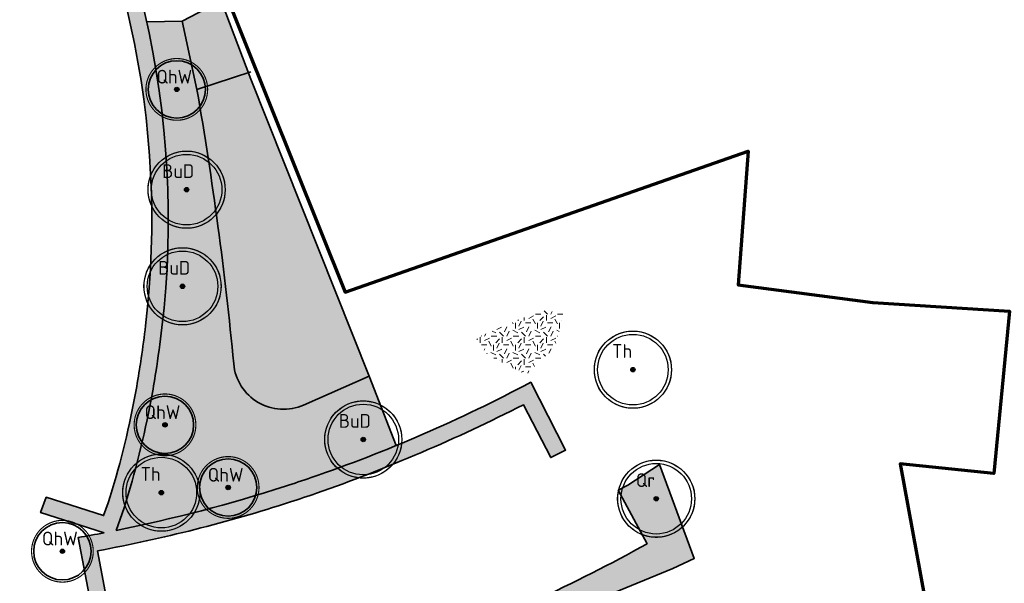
# Model space of a CAD drawing. Header units: metres. Extents: x 109081 to 109625, y 521087 to 521376.
# Tile 11 of 13: x 109330 to 109419, y 521278 to 521329. Entities that reach past the tile are written whole.
import ezdxf
from ezdxf.enums import TextEntityAlignment as Align

# ---------------------------------------------------------------- set-up
doc = ezdxf.new("R2010")
doc.units = ezdxf.units.M
doc.layers.get('0').update_dxf_attribs({"color": 253})
for name, color, linetype in [('Boom buitencontour', 253, 'Continuous'), ('Heester-H', 15, 'Continuous'), ('Heester-L', 31, 'Continuous')]:
    doc.layers.add(name, color=color, linetype=linetype)
for name, color, linetype, lineweight in [('Heester-HhA', 117, 'Continuous', 35), ('N-WE-GR-BEPLANTING-G', 90, 'Continuous', 35), ('N-WE-GR-BOMEN-Betula utilis', 7, 'Continuous', 25), ('N-WE-GR-BOMEN-Quercus robur', 7, 'Continuous', 25), ('N-WE-GR-BOMEN-Quercus x hispanica', 7, 'Continuous', 25), ('N-WE-GR-BOMEN-tekst', 10, 'Continuous', 25), ('N-WE-GR-BOMEN-Tilia henryana', 7, 'Continuous', 25), ('N-WE-GR-GRAS_KUNSTGRAS-A-200', 82, 'Continuous', 18), ('N-WE-GR-SIERPLANTSOEN-G', 40, 'Continuous', 35), ('N-WE-KG-WERKGRENS_FASE 3A-G', 10, 'XX-WERKGRENS_CIRCEL', 70), ('N-WE-VW-MARKERING-G', 7, 'Continuous', 35)]:
    doc.layers.add(name, color=color, linetype=linetype, lineweight=lineweight)
doc.styles.add('NLCS-ISO-M-T18', font='NLCS-ISO.ttf', dxfattribs={"height": 1.8})
doc.linetypes.add('XX-WERKGRENS_CIRCEL', pattern='A,10,-2.5,[69,NLCS.SHX,S=1,R=0,X=0,Y=0],-2.5', length=15)

# ---------------------------------------------------------------- blocks, each defined once
blk = doc.blocks.new('Quercus robur')
at = {"ltscale": 0.1}
h = blk.add_hatch(color=256, dxfattribs=at)
edge = h.paths.add_edge_path()
edge.add_arc((0, 0), 0.2025, 0, 360)
at = {"color": 220}
blk.add_circle((-1.455191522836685e-11, 0), 3.2, dxfattribs=at)
at = {"ltscale": 0.1}
blk.add_circle((0, 0), 0.2025, dxfattribs=at)
for centre, radius in [((-1.455191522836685e-11, 0), 0.105), ((0, 0), 0.06074999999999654)]:
    blk.add_circle(centre, radius)
at = {"layer": 'Boom buitencontour', "color": 109, "true_color": 0x135e2c, "const_width": 0.1037037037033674}
blk.add_lwpolyline([(-3.391040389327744, 0.8665131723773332, -0.8821299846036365), (3.499999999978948, 0, -1.133619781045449)], format="xyb", close=True, dxfattribs=at)
at = {"layer": 'Boom buitencontour', "color": 109, "true_color": 0x135e2c}
blk.add_circle((-1.455191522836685e-11, 0), 3.5, dxfattribs=at)
at = {"layer": 'N-WE-GR-BOMEN-tekst', "style": 'NLCS-ISO-M-T18', "oblique": 1.067979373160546e-09}
blk.add_text('Qr', height=1.250000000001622, dxfattribs=at).set_placement((-0.9795137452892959, 1.688560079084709), align=Align.MIDDLE_CENTER)
blk = doc.blocks.new('Tilia henryana')
at = {"ltscale": 0.1}
h = blk.add_hatch(color=256, dxfattribs=at)
edge = h.paths.add_edge_path()
edge.add_arc((0, 0), 0.2025, 0, 360)
at = {"color": 220}
blk.add_circle((-1.455191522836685e-11, 0), 3.2, dxfattribs=at)
at = {"ltscale": 0.1}
blk.add_circle((0, 0), 0.2025, dxfattribs=at)
for centre, radius in [((-1.455191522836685e-11, 0), 0.105), ((0, 0), 0.06074999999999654)]:
    blk.add_circle(centre, radius)
at = {"layer": 'Boom buitencontour', "color": 109, "true_color": 0x135e2c, "const_width": 0.1037037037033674}
blk.add_lwpolyline([(-3.391040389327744, 0.8665131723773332, -0.8821299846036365), (3.499999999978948, 0, -1.133619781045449)], format="xyb", close=True, dxfattribs=at)
at = {"layer": 'Boom buitencontour', "color": 109, "true_color": 0x135e2c}
blk.add_circle((-1.455191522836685e-11, 0), 3.5, dxfattribs=at)
at = {"layer": 'N-WE-GR-BOMEN-tekst', "style": 'NLCS-ISO-M-T18', "oblique": 1.067979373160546e-09}
blk.add_text('Th', height=1.250000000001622, dxfattribs=at).set_placement((-0.9795137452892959, 1.688560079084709), align=Align.MIDDLE_CENTER)
blk = doc.blocks.new("Quercus x hispanica 'Wageningen'")
at = {"ltscale": 0.1}
h = blk.add_hatch(color=256, dxfattribs=at)
edge = h.paths.add_edge_path()
edge.add_arc((0, 0), 0.2025, 0, 360)
blk.add_circle((0, 0), 0.2025, dxfattribs=at)
for centre, radius in [((-1.455191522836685e-11, 0), 0.105), ((0, 0), 0.06074999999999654)]:
    blk.add_circle(centre, radius)
at = {"layer": 'Boom buitencontour', "color": 109, "true_color": 0x135e2c, "const_width": 0.1037037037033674}
blk.add_lwpolyline([(-2.712832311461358, 0.6932105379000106, -0.8821299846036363), (2.799999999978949, -1.219202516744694e-12, -1.13361978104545)], format="xyb", close=True, dxfattribs=at)
at = {"layer": 'N-WE-VW-MARKERING-G', "color": 220}
blk.add_circle((-1.455191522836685e-11, 0), 2.6, dxfattribs=at)
at = {"layer": 'N-WE-GR-BOMEN-tekst', "style": 'NLCS-ISO-M-T18', "oblique": 1.067979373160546e-09}
blk.add_text('QhW', height=1.250000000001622, dxfattribs=at).set_placement((-0.2272436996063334, 1.152508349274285), align=Align.MIDDLE_CENTER)
blk = doc.blocks.new("Betula utilis 'Doornbos'")
at = {"ltscale": 0.1}
h = blk.add_hatch(color=256, dxfattribs=at)
edge = h.paths.add_edge_path()
edge.add_arc((0, 0), 0.2025, 0, 360)
at = {"color": 220}
blk.add_circle((-1.455191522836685e-11, 0), 3.2, dxfattribs=at)
at = {"ltscale": 0.1}
blk.add_circle((0, 0), 0.2025, dxfattribs=at)
for centre, radius in [((-1.455191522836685e-11, 0), 0.105), ((0, 0), 0.06074999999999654)]:
    blk.add_circle(centre, radius)
at = {"layer": 'Boom buitencontour', "color": 109, "true_color": 0x135e2c, "const_width": 0.1037037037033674}
blk.add_lwpolyline([(-3.391040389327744, 0.8665131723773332, -0.8821299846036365), (3.499999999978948, 0, -1.133619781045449)], format="xyb", close=True, dxfattribs=at)
at = {"layer": 'Boom buitencontour', "color": 109, "true_color": 0x135e2c}
blk.add_circle((-1.455191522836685e-11, 0), 3.5, dxfattribs=at)
at = {"layer": 'N-WE-GR-BOMEN-tekst', "style": 'NLCS-ISO-M-T18', "oblique": 1.067979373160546e-09}
blk.add_text('BuD', height=1.250000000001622, dxfattribs=at).set_placement((-0.7607268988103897, 1.683344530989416), align=Align.MIDDLE_CENTER)

msp = doc.modelspace()

# ---------------------------------------------------------------- hatches: boundary and pattern name
at = {"layer": 'Heester-H'}
h = msp.add_hatch(color=256, dxfattribs=at)
h.dxf.hatch_style = 1
h.paths.add_polyline_path([(109348.112235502, 521330.4196754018), (109344.5747104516, 521328.574036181), (109345.9049735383, 521322.3820880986), (109350.5848746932, 521323.8958218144)])
h = msp.add_hatch(color=256, dxfattribs=at)
h.dxf.hatch_style = 1
h.paths.add_polyline_path([(109350.8117686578, 521323.2971808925), (109350.5848746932, 521323.8958218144), (109345.9049735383, 521322.3820880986, -0.01959031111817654), (109349.2408777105, 521297.4821706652, 0.5112387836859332), (109355.5869925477, 521293.7502546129), (109361.5412655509, 521296.3636933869)])
at = {"layer": 'Heester-HhA'}
h = msp.add_hatch(color=256, dxfattribs=at)
h.dxf.hatch_style = 1
h.paths.add_polyline_path([(109341.7538299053, 521294.2664300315, 0.006770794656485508), (109342.1778314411, 521296.7368917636, 0.006766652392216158), (109342.7339222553, 521300.7754731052, 0.1731801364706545), (109330.1645148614, 521355.5656349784), (109324.2432023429, 521352.006672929), (109325.0450543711, 521350.7385294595), (109329.6750770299, 521353.521371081, -0.1686021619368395), (109341.2443835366, 521300.9523222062, -0.006288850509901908), (109340.8473489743, 521297.9897376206, -0.002924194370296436), (109340.695767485, 521296.9681761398, -0.006764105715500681), (109340.2790170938, 521294.5401583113, -0.03037234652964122), (109337.8600947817, 521284.8722652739), (109337.4371905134, 521283.7306440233), (109332.2289113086, 521285.3901662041), (109331.7197257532, 521284.0037456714), (109338.4091841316, 521281.8722730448), (109339.2898793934, 521284.418702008, 0.03037813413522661)])
h = msp.add_hatch(color=256, dxfattribs=at)
h.dxf.hatch_style = 1
edge = h.paths.add_edge_path()
edge.add_arc((109311.4185000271, 521417.8443009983), 139.6551890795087, 287.9224010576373, 288.9465993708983)
edge.add_arc((109309.764880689, 521421.4859891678), 143.6369916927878, 289.0988254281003, 297.2466011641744)
edge.add_line((109375.5249372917, 521293.7863402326), (109378.0103661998, 521288.993093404))
edge.add_line((109378.0103661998, 521288.993093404), (109379.3522979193, 521289.6634851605))
edge.add_line((109379.3522979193, 521289.6634851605), (109376.202620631, 521295.8202296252))
edge.add_arc((109311.4184994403, 521417.8443027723), 138.155190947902, 288.9465993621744, 297.9643968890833, ccw=False)
edge.add_arc((109311.4185000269, 521417.8443010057), 138.1551890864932, 287.92240105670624, 288.94659936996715, ccw=False)
edge.add_arc((109311.4184994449, 521417.8443027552), 138.1551909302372, 279.88206653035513, 287.92240106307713, ccw=False)
edge.add_line((109335.1287975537, 521281.7389077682), (109336.3915265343, 521275.0898306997))
edge.add_line((109336.3915265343, 521275.0898306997), (109337.8905068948, 521275.2363709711))
edge.add_line((109337.8905068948, 521275.2363709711), (109336.885059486, 521280.530695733))
edge.add_arc((109311.4184994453, 521417.8443027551), 139.655190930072, 280.5068525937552, 287.9224010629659)
h = msp.add_hatch(color=256, dxfattribs=at)
h.dxf.hatch_style = 1
edge = h.paths.add_edge_path()
edge.add_line((109389.0985501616, 521278.9210822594), (109391.0280414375, 521279.828509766))
edge.add_line((109391.0280414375, 521279.828509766), (109387.8938546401, 521288.3511985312))
edge.add_line((109387.8938546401, 521288.3511985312), (109385.01305918, 521286.4941866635))
edge.add_line((109385.01305918, 521286.4941866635), (109384.1319183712, 521286.021327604))
edge.add_line((109384.1319183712, 521286.021327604), (109386.7465512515, 521281.1746915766))
edge.add_arc((109315.8214274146, 521408.258017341), 145.535373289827, 290.2499816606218, 299.16585861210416, ccw=False)
edge.add_line((109366.1936588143, 521271.7179749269), (109364.4803700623, 521271.0859099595))
edge.add_line((109364.4803700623, 521271.0859099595), (109362.6415586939, 521276.1111817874))
edge.add_line((109362.6415586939, 521276.1111817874), (109361.0895377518, 521275.6703027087))
edge.add_line((109361.0895377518, 521275.6703027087), (109363.3357322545, 521269.1771311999))
edge.add_arc((109364.0303263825, 521269.437149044), 0.7416672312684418, 200.5231366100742, 292.5448172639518)
edge.add_line((109364.3146860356, 521268.7521600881), (109389.0985501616, 521278.9210822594))
at = {"layer": 'Heester-L'}
h = msp.add_hatch(color=256, dxfattribs=at)
h.dxf.hatch_style = 1
h.paths.add_polyline_path([(109363.9836330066, 521290.0798181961), (109361.5412655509, 521296.3636933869), (109355.5869925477, 521293.7502546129, -0.5112387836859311), (109349.2408777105, 521297.4821706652, 0.01959031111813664), (109345.9049735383, 521322.3820880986), (109344.5747104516, 521328.574036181), (109341.3601364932, 521328.5171150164, -0.08365989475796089), (109342.7339222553, 521300.7754731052, -0.006766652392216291), (109342.1778314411, 521296.7368917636, -0.006770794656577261), (109341.7538299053, 521294.2664300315, -0.03037813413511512), (109339.2898793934, 521284.418702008), (109338.6462486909, 521282.3987179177, 0.02861415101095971), (109353.9328086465, 521286.3932080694, 0.004468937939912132), (109356.2756626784, 521287.1741390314, 0.01490948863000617)])
at = {"layer": 'N-WE-GR-GRAS_KUNSTGRAS-A-200'}
h = msp.add_hatch(dxfattribs=at)
h.set_pattern_fill('AGR-GRAS_02-SO', color=256, scale=0.2, pattern_type=2)
h.set_pattern_definition([(0, (96.61283270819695, 96.00654832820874), (2, 2), [0.5, -1.5]), (0, (97.71283270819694, 97.20654832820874), (2, 2), [0.5, -1.5]), (90, (96.81283270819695, 96.70654832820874), (-2, 2), [0.5, -1.5]), (90, (97.61283270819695, 97.40654832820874), (-2, 2), [0.5, -1.5]), (45, (97.01283270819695, 97.40654832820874), (0, 2.00000000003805), [0.5, -2.328427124]), (135, (97.71283270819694, 96.00654832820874), (-2.00000000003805, 0), [0.5, -2.328427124]), (26.56505119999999, (97.11283270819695, 96.60654832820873), (2.000000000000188, 8.001289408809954e-10), [0.5, -3.972135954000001]), (26.56505119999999, (98.01283270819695, 97.60654832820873), (2.000000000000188, 8.001289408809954e-10), [0.5, -3.972135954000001]), (63.43494882, (98.01283270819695, 96.00654832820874), (1.019972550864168e-10, 2.000000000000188), [0.4999999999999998, -3.972135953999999]), (63.43494882, (97.11283270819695, 96.90654832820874), (1.019972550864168e-10, 2.000000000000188), [0.4999999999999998, -3.972135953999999]), (63.43494882, (97.81283270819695, 96.40654832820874), (1.019972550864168e-10, 2.000000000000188), [0.4999999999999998, -3.972135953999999]), (116.5650512, (96.61283270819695, 97.10654832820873), (-8.00129740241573e-10, 2.000000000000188), [0.4999999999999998, -3.972135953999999]), (153.43494882, (97.01283270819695, 96.30654832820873), (-2.000000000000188, 1.019979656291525e-10), [0.5, -3.972135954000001])])
h.paths.add_polyline_path([(109374.5903004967, 521301.2740883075), (109371.2267520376, 521299.8269090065), (109372.2632445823, 521298.3181670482), (109375.7735516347, 521296.4985410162), (109378.3737792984, 521298.9680336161), (109379.2188528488, 521302.1523791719), (109377.1023180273, 521302.3381904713)])

# ---------------------------------------------------------------- linework, layer by layer
at = {"layer": 'N-WE-GR-BEPLANTING-G', "flags": 128}
for points in [[(109340.8473489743, 521297.9897376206, 0.006288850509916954), (109341.2443835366, 521300.9523222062, 0.1686021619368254), (109329.6750770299, 521353.521371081), (109325.0450543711, 521350.7385294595), (109324.2432023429, 521352.006672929), (109330.1645148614, 521355.5656349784, -0.1731801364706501), (109342.7339222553, 521300.7754731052, -0.00676665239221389), (109342.1778314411, 521296.7368917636)], [(109337.4777502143, 521282.1690572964), (109331.7197257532, 521284.0037456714), (109332.2289113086, 521285.3901662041), (109337.4371905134, 521283.7306440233), (109337.8600947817, 521284.8722652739, 0.03037234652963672), (109340.2790170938, 521294.5401583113, 0.006764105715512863), (109340.695767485, 521296.9681761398, 0.002924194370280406), (109340.8473489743, 521297.9897376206)], [(109342.1778314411, 521296.7368917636, -0.006770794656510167), (109341.7538299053, 521294.2664300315, -0.03037813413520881), (109339.2898793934, 521284.418702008), (109338.5871538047, 521282.3868518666)], [(109338.5871538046, 521282.3868518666, 0.02872331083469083), (109353.9328086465, 521286.3932080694, 0.004468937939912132), (109356.2756626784, 521287.1741390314, 0.03936788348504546), (109376.202620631, 521295.8202296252), (109379.3522979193, 521289.6634851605), (109378.0103661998, 521288.993093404), (109375.5249372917, 521293.7863402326, -0.03364225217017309), (109356.7626928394, 521285.7554066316, -0.00446893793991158), (109354.3944016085, 521284.9659968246, -0.03236773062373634), (109336.885059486, 521280.530695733), (109337.8905068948, 521275.2363709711), (109336.3915265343, 521275.0898306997), (109335.1287975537, 521281.7389077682, 0.004321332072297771), (109337.4777502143, 521282.1690572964, 0.004321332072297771)], [(109389.0985501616, 521278.9210822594), (109391.0280414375, 521279.828509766), (109387.8938546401, 521288.3511985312), (109385.01305918, 521286.4941866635), (109384.1319183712, 521286.021327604), (109386.7465512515, 521281.1746915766, -0.03892248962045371), (109366.1936588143, 521271.7179749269), (109364.4803700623, 521271.0859099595), (109362.6415586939, 521276.1111817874), (109361.0895377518, 521275.6703027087), (109363.3357322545, 521269.1771311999, 0.4245864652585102), (109364.3146860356, 521268.7521600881), (109389.0985501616, 521278.9210822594)]]:
    msp.add_lwpolyline(points, format="xyb", dxfattribs=at)
for points in [[(109348.112235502, 521330.4196754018), (109344.5747104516, 521328.574036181), (109341.3601364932, 521328.5171150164)], [(109363.9836330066, 521290.0798181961), (109361.5412655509, 521296.3636933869), (109350.8117686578, 521323.2971808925), (109348.112235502, 521330.4196754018)]]:
    msp.add_lwpolyline(points, dxfattribs=at)
at = {"layer": 'N-WE-GR-SIERPLANTSOEN-G', "flags": 128}
msp.add_lwpolyline([(109344.5747104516, 521328.574036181), (109345.9049735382, 521322.3820880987)], dxfattribs=at)
msp.add_lwpolyline([(109363.9836330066, 521290.0798181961), (109361.5412655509, 521296.3636933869), (109355.5869925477, 521293.7502546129, -0.5112387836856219), (109349.2408777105, 521297.4821706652, 0.01959031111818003), (109345.9049735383, 521322.3820880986), (109350.8117686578, 521323.9692116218)], format="xyb", dxfattribs=at)
at = {"layer": 'N-WE-KG-WERKGRENS_FASE 3A-G', "flags": 128}
msp.add_lwpolyline([(109325.9852332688, 521089.8910932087), (109318.9760571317, 521087.0978909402), (109317.7590229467, 521090.309987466), (109323.357371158, 521094.5927836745), (109238.4231798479, 521245.8926238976), (109219.9624453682, 521236.0824874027), (109205.3846066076, 521229.2361595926), (109131.7612048, 521190.6504953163), (109146.6808526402, 521162.0380111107), (109133.2028725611, 521154.3715778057), (109118.9696618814, 521166.6262537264), (109096.8843987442, 521210.7721939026), (109081.120412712, 521240.820995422), (109089.4095320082, 521256.9049150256), (109098.8363948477, 521261.0039478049), (109100.7729388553, 521257.6256264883, 0.4639930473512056), (109111.2854145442, 521254.2801179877), (109160.2140832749, 521280.990746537), (109182.4904605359, 521274.1877775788), (109197.3839371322, 521282.2296759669), (109207.4112759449, 521265.0189018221), (109222.7429781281, 521273.1301225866), (109202.6840457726, 521306.8191775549), (109330.8540994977, 521375.9574288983), (109334.104, 521366.956), (109359.3516825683, 521304.007), (109395.9162471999, 521316.7672097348), (109395.0141397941, 521304.6535815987), (109407.2230513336, 521303.0447394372), (109419.64739346, 521302.2786755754), (109418.2075103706, 521287.5559015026), (109409.707725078, 521288.4081365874), (109419.0129940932, 521237.7529619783), (109418.5617118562, 521234.8638802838), (109426.4451687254, 521234.1849934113), (109428.101254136, 521222.0663919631), (109420.5130250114, 521222.3788798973), (109441.5676245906, 521149.5724874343), (109444.2102913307, 521130.5296853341), (109415.0556148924, 521118.9952378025), (109417.9415997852, 521109.0171095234), (109389.799825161, 521098.7344669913), (109393.2185847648, 521089.1254520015), (109386.1181887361, 521086.7501851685), (109367.9337236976, 521091.6482577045), (109364.1064529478, 521102.4370652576)], format="xyb", close=True, dxfattribs=at)

# ---------------------------------------------------------------- block references
at = {"layer": 'N-WE-GR-BOMEN-Betula utilis'}
for p in [(109344.96845854, 521313.2871413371), (109344.5993809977, 521304.523117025), (109360.9998885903, 521290.6293097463)]:
    msp.add_blockref("Betula utilis 'Doornbos'", p, dxfattribs=at)
at = {"layer": 'N-WE-GR-BOMEN-Quercus robur'}
msp.add_blockref('Quercus robur', (109387.5837411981, 521285.2566870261), dxfattribs=at)
at = {"layer": 'N-WE-GR-BOMEN-Quercus x hispanica'}
for p in [(109344.0788253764, 521322.3831765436), (109343.0076589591, 521291.957508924), (109348.7385796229, 521286.2796408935), (109333.6989703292, 521280.4935356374)]:
    msp.add_blockref("Quercus x hispanica 'Wageningen'", p, dxfattribs=at)
at = {"layer": 'N-WE-GR-BOMEN-Tilia henryana'}
for p in [(109385.4669362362, 521296.9615728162), (109342.6764210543, 521285.8119861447)]:
    msp.add_blockref('Tilia henryana', p, dxfattribs=at)

doc.saveas('drawing.dxf')
